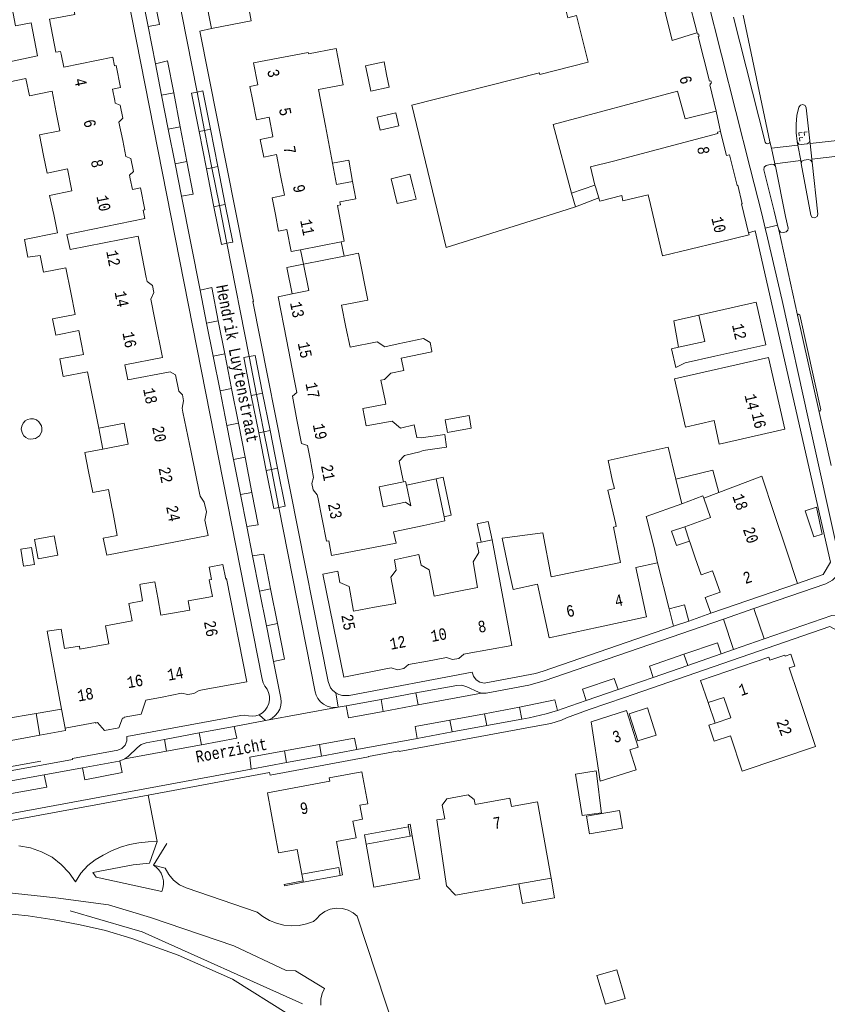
# Model space of a CAD drawing. Header units: metres. Extents: x 196790 to 198335, y 354523 to 356036.
# Tile 12 of 108: x 196932 to 197058, y 355435 to 355589. Entities that reach past the tile are written whole.
import ezdxf

# ---------------------------------------------------------------- set-up
doc = ezdxf.new("R2010")
doc.units = ezdxf.units.M
doc.linetypes.add('DGN Style 2', pattern=[186.027128, 111.616277, -74.410851])
for name, color, linetype, lineweight in [('afdak', 252, 'DGN Style 2', 18), ('bij- of bedrijfsgebouw', 252, 'Continuous', 18), ('carport', 252, 'Continuous', 18), ('functiescheiding', 252, 'Continuous', 18), ('hoofdgebouw', 252, 'Continuous', 18), ('huisnummer BAG', 252, 'Continuous', 18), ('kademuur', 252, 'Continuous', 18), ('kant asfaltverharding', 252, 'Continuous', 18), ('kant klinkerverharding', 252, 'Continuous', 18), ('kant muur (extern)', 252, 'Continuous', 18), ('kant tegelverharding', 252, 'Continuous', 18), ('ondergronds afsluitbaar pand', 252, 'Continuous', 18), ('overige opstallen', 252, 'Continuous', 18), ('raster', 252, 'Continuous', 18), ('straatnaam', 252, 'Continuous', 18), ('T22_erfafsluiter', 252, 'DGN Style 2', 18), ('taludlijn', 252, 'Continuous', 18), ('tuinhuis', 252, 'DGN Style 2', 18), ('verh keisymbool', 2, 'Continuous', 0), ('vlakafsluiter grijs', 252, 'DGN Style 2', 18)]:
    doc.layers.add(name, color=color, linetype=linetype, lineweight=lineweight)
doc.styles.add('Style-Courier New', font='cour.ttf')

# ---------------------------------------------------------------- blocks, each defined once
blk = doc.blocks.new('S651')
at = {"layer": 'verh keisymbool', "color": 7, "linetype": 'Continuous', "lineweight": 0}
for p, q in [((-0.41, 0.75), (-0.41, 0.25)), ((0.09, 0.25), (-0.41, 0.25)), ((-0.41, -0.05), (-0.41, -0.55)), ((-0.41, -0.55), (0.09, -0.55)), ((0.39, -0.05), (0.39, -0.55)), ((0.39, -0.55), (0.89, -0.55))]:
    blk.add_line(p, q, dxfattribs=at)
at = {"layer": 'verh keisymbool', "color": 7, "linetype": 'Continuous', "lineweight": 0, "flags": 128}
blk.add_lwpolyline([(-0.41, -0.05), (-0.41, -0.05), (-0.41, -0.55), (-0.41, -0.55), (-0.41, -0.05)], close=True, dxfattribs=at)

msp = doc.modelspace()

# ---------------------------------------------------------------- linework, layer by layer
at = {"layer": 'afdak'}
for p, q in [((197021.469, 355562.9), (197017.841, 355561.645)), ((197018.416, 355559.503), (197022.068, 355560.906)), ((196981.944, 355554.081), (196982.399, 355551.844)), ((196976.074, 355550.566), (196975.62, 355552.83)), ((196998.14, 355526.341), (197001.865, 355527.004)), ((196998.488, 355524.384), (196998.14, 355526.341)), ((197001.865, 355527.004), (197002.213, 355525.046)), ((196944.185, 355525.066), (196944.809, 355521.781)), ((197002.213, 355525.046), (196998.488, 355524.384)), ((197033.728, 355494.184), (197033.034, 355496.9)), ((197036.083, 355494.967), (197033.728, 355494.184)), ((197039.107, 355482.291), (197040.172, 355479.11)), ((197021.773, 355439.779), (197024.873, 355440.694)), ((197023.089, 355435.319), (197021.773, 355439.779)), ((197024.873, 355440.694), (197026.189, 355436.234)), ((197026.189, 355436.234), (197023.089, 355435.319))]:
    msp.add_line(p, q, dxfattribs=at)
at = {"layer": 'afdak', "flags": 128}
for points in [[(196983.711, 355563.459), (196983.124, 355566.778), (196980.609, 355566.301)], [(196974.297, 355545.941), (196973.467, 355550.075), (196976.074, 355550.566)], [(197037.671, 355542.651), (197033.737, 355541.748), (197034.479, 355537.642)], [(196991.662, 355516.691), (196991.985, 355516.762), (196992.111, 355516.19)], [(196996.723, 355517.16), (196997.852, 355517.397), (196999.098, 355511.475), (196997.968, 355511.237)], [(197005.454, 355507.653), (197004.863, 355510.506), (197003.143, 355510.149), (197003.734, 355507.297)], [(197035.45, 355509.689), (197033.388, 355508.986), (197034.148, 355506.759), (197036.21, 355507.462)], [(197036.083, 355494.967), (197035.41, 355497.516), (197033.034, 355496.9)], [(196935.045, 355477.223), (196939.034, 355477.953), (196938.969, 355478.301)], [(196992.448, 355462.947), (196985.573, 355461.717), (196985.84, 355460.248)], [(196992.995, 355461.543), (196992.703, 355463.359), (196992.388, 355463.313), (196992.448, 355462.947)], [(197014.645, 355454.967), (197015.193, 355451.913), (197010.186, 355451.014), (197009.638, 355454.068)]]:
    msp.add_lwpolyline(points, dxfattribs=at)
at = {"layer": 'bij- of bedrijfsgebouw'}
for p, q in [((197034.998, 355513.244), (197034.059, 355517.118)), ((197024.699, 355510.095), (197023.486, 355515.394)), ((197021.776, 355470.888), (197022.447, 355465.371)), ((196992.689, 355461.488), (196985.84, 355460.248)), ((196992.995, 355461.543), (196992.689, 355461.488))]:
    msp.add_line(p, q, dxfattribs=at)
at = {"layer": 'bij- of bedrijfsgebouw', "flags": 128}
for points in [[(196989.033, 355580.122), (196988.625, 355582.076), (196985.735, 355581.472), (196986.137, 355579.547)], [(196989.033, 355580.122), (196989.443, 355578.16), (196986.553, 355577.556), (196986.137, 355579.547)], [(196987.569, 355573.501), (196988.042, 355571.457), (196990.924, 355572.123), (196990.451, 355574.167), (196987.569, 355573.501)], [(196993.162, 355562.562), (196992.664, 355564.593), (196989.743, 355563.877), (196990.209, 355561.976)], [(196993.162, 355562.562), (196993.61, 355560.734), (196990.689, 355560.018), (196990.209, 355561.976)], [(197034.059, 355517.118), (197032.851, 355522.102), (197023.503, 355519.99), (197024.229, 355516.779)], [(197023.486, 355515.394), (197024.49, 355515.623), (197024.229, 355516.779)], [(197029.547, 355510.944), (197029.457, 355511.3), (197034.998, 355513.244)], [(196934.186, 355507.7), (196937.244, 355508.271), (196937.801, 355505.282), (196934.744, 355504.712), (196934.186, 355507.7)], [(197021.776, 355470.888), (197021.657, 355471.651), (197018.452, 355471.148), (197019.465, 355464.694), (197022.48, 355465.153), (197022.447, 355465.371)], [(196985.84, 355460.248), (196987.048, 355453.576), (196994.202, 355454.871), (196992.995, 355461.543)]]:
    msp.add_lwpolyline(points, dxfattribs=at)
at = {"layer": 'carport', "flags": 128}
for points in [[(197034.059, 355517.118), (197039.837, 355518.491), (197040.788, 355515.039)], [(197034.998, 355513.244), (197038.287, 355514.498), (197038.413, 355514.146)], [(197026.814, 355480.57), (197029.675, 355481.472), (197031.013, 355477.228), (197028.152, 355476.326), (197026.814, 355480.57)]]:
    msp.add_lwpolyline(points, dxfattribs=at)
at = {"layer": 'functiescheiding'}
for p, q in [((196953.992, 355576.889), (196955.883, 355577.25)), ((196956.889, 355571.985), (196955.883, 355577.25)), ((196958.636, 355577.211), (196959.502, 355577.383)), ((196959.816, 355571.261), (196958.636, 355577.211)), ((196959.502, 355577.383), (196960.402, 355577.561)), ((196961.582, 355571.611), (196960.402, 355577.561)), ((196955.031, 355571.63), (196956.889, 355571.985)), ((196957.922, 355566.587), (196956.889, 355571.985)), ((196960.676, 355571.431), (196959.816, 355571.261)), ((196960.97, 355565.442), (196959.816, 355571.261)), ((196961.582, 355571.611), (196960.676, 355571.431)), ((196962.735, 355565.792), (196961.582, 355571.611)), ((197048.943, 355568.629), (197053.064, 355569.143)), ((197054.974, 355569.387), (197061.16, 355570.069)), ((197055.235, 355566.953), (197061.385, 355567.654)), ((196956.096, 355566.238), (196957.922, 355566.587)), ((196961.823, 355565.611), (196960.97, 355565.442)), ((196962.735, 355565.792), (196961.823, 355565.611)), ((196963.906, 355559.889), (196962.735, 355565.792)), ((197049.487, 355566.229), (197053.51, 355566.73)), ((196962.14, 355559.539), (196960.97, 355565.442)), ((196962.987, 355559.707), (196962.14, 355559.539)), ((196963.304, 355553.668), (196962.14, 355559.539)), ((196963.906, 355559.889), (196962.987, 355559.707)), ((196965.07, 355554.018), (196963.906, 355559.889)), ((197050.09, 355555.924), (197053.036, 355542.644)), ((196963.304, 355553.668), (196964.145, 355553.834)), ((196964.145, 355553.834), (196965.07, 355554.018)), ((196961.002, 355541.411), (196962.812, 355541.765)), ((196963.824, 355536.6), (196962.812, 355541.765)), ((196962.023, 355536.247), (196963.824, 355536.6)), ((196964.876, 355531.23), (196963.824, 355536.6)), ((196967.622, 355536.198), (196968.544, 355536.382)), ((196969.721, 355530.478), (196968.544, 355536.382)), ((196966.778, 355536.03), (196967.622, 355536.198)), ((196967.955, 355530.126), (196966.778, 355536.03)), ((196963.083, 355530.879), (196964.876, 355531.23)), ((196965.936, 355525.821), (196964.876, 355531.23)), ((196968.786, 355530.292), (196967.955, 355530.126)), ((196969.721, 355530.478), (196968.786, 355530.292)), ((196970.876, 355524.683), (196969.721, 355530.478)), ((196969.111, 355524.331), (196967.955, 355530.126)), ((197056.353, 355527.817), (197058.247, 355519.248)), ((196964.152, 355525.471), (196965.936, 355525.821)), ((196966.977, 355520.503), (196965.936, 355525.821)), ((196969.929, 355524.494), (196969.111, 355524.331)), ((196970.286, 355518.438), (196969.111, 355524.331)), ((196970.876, 355524.683), (196969.929, 355524.494)), ((196972.051, 355518.79), (196970.876, 355524.683)), ((196965.202, 355520.155), (196966.977, 355520.503)), ((196968.047, 355515.041), (196966.977, 355520.503)), ((196971.091, 355518.599), (196970.286, 355518.438)), ((196971.459, 355512.554), (196970.286, 355518.438)), ((196972.051, 355518.79), (196971.091, 355518.599)), ((196973.224, 355512.906), (196972.051, 355518.79)), ((196966.281, 355514.695), (196968.047, 355515.041)), ((196971.459, 355512.554), (196972.252, 355512.712)), ((196972.252, 355512.712), (196973.224, 355512.906)), ((196969.252, 355499.662), (196970.96, 355500.001)), ((196970.96, 355500.001), (196972.03, 355494.596)), ((196970.32, 355494.257), (196972.03, 355494.596)), ((197035.93, 355488.081), (197035.334, 355489.819)), ((196988.167, 355482.799), (196988.513, 355480.937)), ((196993.587, 355483.799), (196993.932, 355481.945)), ((196993.932, 355481.945), (197003.81, 355483.782)), ((196988.513, 355480.937), (196993.932, 355481.945)), ((197004.276, 355480.567), (197009.721, 355481.567)), ((197010.058, 355479.734), (197009.721, 355481.567)), ((196998.882, 355479.577), (197004.276, 355480.567)), ((197004.614, 355478.727), (197004.276, 355480.567)), ((196999.221, 355477.729), (196998.882, 355479.577)), ((196954.422, 355476.559), (196954.756, 355474.736)), ((196959.842, 355477.566), (196960.178, 355475.727)), ((196960.178, 355475.727), (196954.756, 355474.736)), ((196973.111, 355474.775), (196978.564, 355475.778)), ((196978.896, 355473.97), (196978.564, 355475.778)), ((196954.756, 355474.736), (196948.271, 355473.551)), ((196973.444, 355472.961), (196973.111, 355474.775))]:
    msp.add_line(p, q, dxfattribs=at)
at = {"layer": 'functiescheiding', "flags": 128}
for points in [[(196951.879, 355587.582), (196953.639, 355587.915), (196952.621, 355592.999)], [(196955.883, 355577.25), (196954.927, 355582.247), (196953.021, 355581.804)], [(196957.101, 355561.155), (196958.893, 355561.51), (196957.922, 355566.587)], [(196962.812, 355541.765), (196961.801, 355546.928), (196959.987, 355546.551)], [(196967.268, 355509.703), (196969.033, 355510.007), (196968.047, 355515.041)], [(196968.165, 355505.161), (196969.887, 355505.424), (196970.96, 355500.001)], [(196972.03, 355494.596), (196973.13, 355489.042), (196971.417, 355488.703)], [(197035.334, 355489.819), (197040.554, 355491.611), (197041.108, 355489.874)], [(197030.555, 355486.219), (197029.947, 355487.97), (197035.334, 355489.819)], [(197025.068, 355484.319), (197024.484, 355486.047), (197019.547, 355484.415), (197020.124, 355482.607)], [(197009.721, 355481.567), (197009.736, 355481.57), (197015.224, 355482.732), (197015.653, 355481.092)], [(196982.741, 355481.799), (196983.106, 355479.932), (196988.513, 355480.937)], [(196965.277, 355478.576), (196965.711, 355476.738), (196960.178, 355475.727)], [(196993.798, 355476.726), (196993.461, 355478.581), (196998.882, 355479.577)], [(196978.564, 355475.778), (196984.009, 355476.779), (196984.387, 355474.985)], [(196967.936, 355471.942), (196967.702, 355473.78), (196973.111, 355474.775)], [(196941.671, 355472.145), (196942.035, 355470.269), (196947.866, 355471.39), (196947.491, 355473.237)], [(196935.697, 355471.045), (196936.091, 355469.149), (196930.592, 355468.14)]]:
    msp.add_lwpolyline(points, dxfattribs=at)
at = {"layer": 'hoofdgebouw'}
for p, q in [((196961.738, 355587.303), (196960.631, 355593.068)), ((196981.161, 355584.174), (196976.871, 355583.342)), ((196981.161, 355584.174), (196982.21, 355578.766)), ((196938.738, 355581.259), (196938.319, 355583.321)), ((196979.492, 355572.152), (196978.417, 355577.783)), ((196980.609, 355566.301), (196979.492, 355572.152)), ((197014.97, 355572.347), (197017.841, 355561.645)), ((197041.85, 355567.9), (197041.005, 355571.257)), ((196981.241, 355562.987), (196980.609, 355566.301)), ((196981.241, 355562.987), (196983.711, 355563.459)), ((197021.497, 355562.785), (197021.469, 355562.9)), ((197021.497, 355562.785), (197021.532, 355562.643)), ((197022.068, 355560.906), (197021.532, 355562.643)), ((197017.841, 355561.645), (197018.416, 355559.503)), ((197022.085, 355560.85), (197022.068, 355560.906)), ((197029.753, 355561.372), (197030.101, 355559.899)), ((197018.416, 355559.503), (197015.006, 355558.437)), ((197030.101, 355559.899), (197031.993, 355551.887)), ((196937.187, 355558.298), (196937.756, 355555.457)), ((196939.725, 355552.862), (196939.247, 355555.192)), ((196981.944, 355554.081), (196975.62, 355552.83)), ((197031.993, 355551.887), (197040.615, 355553.962)), ((196982.399, 355551.844), (196976.074, 355550.566)), ((196973.423, 355538.875), (196974.644, 355532.658)), ((196944.185, 355525.066), (196942.467, 355533.839)), ((196988.137, 355532.538), (196988.776, 355529.329)), ((196957.309, 355527.528), (196958.582, 355521.301)), ((196948.146, 355525.841), (196944.185, 355525.066)), ((196958.582, 355521.301), (196959.885, 355514.926)), ((196943.262, 355515.019), (196942.618, 355518.308)), ((196991.662, 355516.691), (196987.848, 355515.924)), ((196991.62, 355516.891), (196991.662, 355516.691)), ((196992.111, 355516.19), (196996.723, 355517.16)), ((196996.723, 355517.16), (196997.968, 355511.237)), ((196992.795, 355512.934), (196992.111, 355516.19)), ((197040.788, 355515.039), (197038.413, 355514.146)), ((196946.339, 355512.306), (196946.309, 355512.471)), ((196947.069, 355508.343), (196946.339, 355512.306)), ((197029.547, 355510.944), (197030.682, 355506.473)), ((197051.227, 355506.2), (197049.386, 355511.747)), ((197035.45, 355509.689), (197036.21, 355507.462)), ((197003.734, 355507.297), (197005.454, 355507.653)), ((197010.986, 355508.421), (197006.996, 355507.895)), ((197006.996, 355507.895), (197008.015, 355503.194)), ((197036.21, 355507.462), (197036.304, 355507.185)), ((197031.201, 355504.079), (197030.682, 355506.473)), ((197036.304, 355507.185), (197037.101, 355504.85)), ((197053.032, 355500.863), (197051.227, 355506.2)), ((197039.8, 355502.82), (197040.005, 355502.238)), ((197040.005, 355502.238), (197040.968, 355499.502)), ((197039.499, 355496.214), (197053.032, 355500.863)), ((197038.65, 355498.686), (197040.968, 355499.502)), ((197038.65, 355498.686), (197039.499, 355496.214)), ((196938.412, 355481.294), (196938.969, 355478.301)), ((196934.427, 355480.597), (196929.541, 355479.787)), ((196934.427, 355480.597), (196935.045, 355477.223)), ((197040.172, 355479.11), (197042.625, 355479.929)), ((196980.084, 355470.57), (196985.191, 355471.519)), ((196980.176, 355470.049), (196980.084, 355470.57)), ((196985.191, 355471.519), (196986.116, 355466.536)), ((196970.458, 355468.256), (196980.176, 355470.049)), ((196972.187, 355458.881), (196970.458, 355468.256)), ((196986.116, 355466.536), (196984.854, 355466.306)), ((196984.854, 355466.306), (196985.25, 355464.122)), ((196985.25, 355464.122), (196983.788, 355463.854)), ((196983.788, 355463.854), (196984.269, 355461.221)), ((196984.269, 355461.221), (196981.22, 355460.659)), ((196981.22, 355460.659), (196982.18, 355455.456)), ((196975.114, 355459.421), (196972.187, 355458.881)), ((196975.827, 355455.556), (196975.114, 355459.421)), ((196982.18, 355455.456), (196981.816, 355455.389)), ((197014.645, 355454.967), (197009.638, 355454.068))]:
    msp.add_line(p, q, dxfattribs=at)
at = {"layer": 'hoofdgebouw', "flags": 128}
for points in [[(197012.883, 355580.126), (197020.405, 355582.059), (197018.573, 355589.332), (197017.253, 355588.963), (197015.732, 355595.021), (197016.973, 355595.387), (197015.244, 355602.386), (196999.531, 355598.11), (196999.424, 355598.8)], [(196964.59, 355591.76), (196967.245, 355592.246), (196967.935, 355588.492), (196961.738, 355587.303)], [(196926.984, 355590.6), (196930.57, 355591.27), (196931.235, 355587.711), (196933.687, 355588.182)], [(196938.319, 355583.321), (196938.236, 355583.732), (196937.499, 355583.583), (196936.511, 355588.725), (196940.49, 355589.49), (196940.171, 355590.972)], [(197032.408, 355590.442), (197032.553, 355589.866), (197032.38, 355589.819), (197033.497, 355585.423), (197036.983, 355586.517), (197036.997, 355586.537), (197037.366, 355586.621)], [(196928.591, 355581.373), (196928.513, 355581.758), (196934.681, 355583.011), (196933.687, 355588.182)], [(197037.366, 355586.621), (197037.42, 355586.436), (197037.61, 355586.482), (197037.715, 355586.099), (197037.535, 355586.038), (197039.326, 355579.097), (197039.508, 355579.135), (197039.61, 355578.774), (197039.431, 355578.722), (197039.48, 355578.547), (197039.357, 355578.499), (197040.343, 355574.408)], [(196946.687, 355576.074), (196946.327, 355577.866), (196947.594, 355578.124), (196946.913, 355581.529), (196946.641, 355581.499), (196946.375, 355582.809), (196938.738, 355581.259)], [(196976.871, 355583.342), (196976.831, 355583.549), (196968.306, 355581.967), (196968.949, 355578.5), (196967.725, 355578.263), (196968.178, 355575.977)], [(196932.863, 355579.503), (196929.125, 355578.744), (196928.591, 355581.373)], [(196932.863, 355579.503), (196933.402, 355576.814), (196936.928, 355577.52), (196937.588, 355574.223)], [(197012.883, 355580.126), (197012.809, 355580.401), (196992.973, 355575.357), (196998.285, 355553.209), (197015.006, 355558.437)], [(196982.21, 355578.766), (196982.256, 355578.528), (196978.417, 355577.783)], [(197040.343, 355574.408), (197035.537, 355573.249), (197034.351, 355577.555), (197014.97, 355572.347)], [(196947.923, 355569.827), (196947.338, 355572.717), (196947.961, 355573.334), (196947.552, 355575.366), (196946.774, 355575.642), (196946.687, 355576.074)], [(196968.178, 355575.977), (196968.749, 355573.093), (196970.718, 355573.483), (196971.311, 355570.488)], [(196937.588, 355574.223), (196938.162, 355571.359), (196934.957, 355570.718), (196935.597, 355567.52)], [(196971.311, 355570.488), (196971.328, 355570.401), (196969.359, 355570.011), (196969.904, 355567.271), (196971.865, 355567.658), (196972.468, 355564.634)], [(197041.005, 355571.257), (197040.535, 355571.149), (197040.591, 355570.919), (197024.361, 355566.626)], [(196949.093, 355563.895), (196948.97, 355564.469), (196949.604, 355565.042), (196949.195, 355567.069), (196948.418, 355567.377), (196947.923, 355569.827)], [(196935.597, 355567.52), (196936.146, 355564.778), (196939.338, 355565.417), (196940.022, 355562)], [(197041.85, 355567.9), (197041.948, 355567.509), (197042.401, 355567.599), (197043.603, 355562.857), (197043.696, 355562.869), (197044.376, 355560), (197044.308, 355559.984), (197045.391, 355555.486)], [(197021.469, 355562.9), (197020.769, 355565.753), (197024.361, 355566.626)], [(196972.468, 355564.634), (196973.129, 355561.324), (196971.183, 355560.908), (196971.698, 355558.298)], [(196939.247, 355555.192), (196951.369, 355557.68), (196951.097, 355559.005), (196951.371, 355559.059), (196950.696, 355562.473), (196949.446, 355562.239), (196949.093, 355563.895)], [(196983.711, 355563.459), (196984.221, 355560.786), (196981.755, 355560.296)], [(196937.187, 355558.298), (196936.544, 355561.282), (196940.022, 355562)], [(197025.637, 355561.257), (197022.208, 355560.389), (197022.085, 355560.85)], [(197029.753, 355561.372), (197025.831, 355560.44), (197025.637, 355561.257)], [(196981.755, 355560.296), (196981.844, 355559.831), (196981.365, 355559.735), (196982.408, 355554.173), (196981.944, 355554.081)], [(196975.62, 355552.83), (196974.172, 355552.544), (196973.492, 355555.983), (196972.204, 355555.736), (196971.698, 355558.298)], [(196937.756, 355555.457), (196932.612, 355554.43), (196933.163, 355551.665), (196935.098, 355551.956)], [(196939.725, 355552.862), (196950.335, 355554.94), (196951.599, 355548.486)], [(197040.615, 355553.962), (197045.476, 355555.132), (197045.391, 355555.486)], [(196939.839, 355546.2), (196939.09, 355550.022), (196935.61, 355549.34), (196935.098, 355551.956)], [(196982.7, 355540.763), (196981.98, 355544.176), (196986.08, 355545.004), (196984.669, 355552.302), (196982.399, 355551.844)], [(196976.074, 355550.566), (196976.902, 355546.468), (196974.297, 355545.941)], [(196951.599, 355548.486), (196951.717, 355547.881), (196952.559, 355547.269), (196952.78, 355546.177), (196952.315, 355545.147), (196952.947, 355541.96)], [(196941.102, 355540.254), (196937.501, 355539.548), (196937.006, 355542.08), (196940.511, 355542.767), (196939.839, 355546.2)], [(196974.297, 355545.941), (196972.122, 355545.502), (196973.423, 355538.875)], [(197040.137, 355536.242), (197048.081, 355538.015), (197046.601, 355544.644), (197037.671, 355542.651)], [(197037.671, 355542.651), (197038.58, 355538.551), (197034.479, 355537.642)], [(196952.947, 355541.96), (196954.12, 355536.042), (196948.248, 355534.93)], [(196942.467, 355533.839), (196938.668, 355533.096), (196938.135, 355535.819), (196941.829, 355536.542), (196941.102, 355540.254)], [(196990.817, 355538.16), (196988.756, 355537.734), (196987.55, 355538.486), (196983.354, 355537.661), (196982.7, 355540.763)], [(196990.817, 355538.16), (196994.755, 355539.003), (196995.791, 355538.37), (196996.071, 355537.06)], [(196996.071, 355537.06), (196996.093, 355536.957), (196991.295, 355535.929)], [(197034.479, 355537.642), (197033.405, 355537.404), (197034.05, 355534.494), (197035.501, 355535.207), (197040.137, 355536.242)], [(196948.248, 355534.93), (196948.713, 355532.548), (196955.339, 355533.823), (196956.133, 355533.349), (196956.647, 355530.815), (196957.239, 355530.219), (196957.4, 355529.278), (196957.183, 355528.144), (196957.309, 355527.528)], [(196988.137, 355532.538), (196988.68, 355532.646), (196989.665, 355533.597), (196991.698, 355534.046), (196991.295, 355535.929)], [(197040.023, 355526.217), (197040.792, 355522.572), (197051.047, 355524.889), (197048.522, 355536.063), (197038.428, 355533.782)], [(197040.023, 355526.217), (197035.576, 355525.213), (197033.872, 355532.753), (197038.428, 355533.782)], [(196974.644, 355532.658), (196975.048, 355530.598), (196974.352, 355530.003), (196975.061, 355526.351)], [(196988.776, 355529.329), (196988.88, 355528.806), (196985.327, 355528.086), (196985.858, 355525.392), (196989.903, 355526.154), (196991.183, 355525.039), (196993.32, 355525.587), (196993.741, 355523.586)], [(196944.809, 355521.781), (196948.789, 355522.56), (196948.146, 355525.841)], [(196977.103, 355520.281), (196976.704, 355522.354), (196975.778, 355522.655), (196975.061, 355526.351)], [(196991.62, 355516.891), (196990.987, 355519.893), (196991.794, 355520.81), (196994.21, 355521.359), (196994.699, 355521.547), (196998.358, 355522.063), (196998.078, 355524.054), (196994.419, 355523.539), (196993.741, 355523.586)], [(196942.618, 355518.308), (196942.044, 355521.239), (196944.809, 355521.781)], [(196978.301, 355514.309), (196978.232, 355514.657), (196977.575, 355515.427), (196977.386, 355516.408), (196977.662, 355517.375), (196977.103, 355520.281)], [(197049.386, 355511.747), (197047.46, 355517.548), (197040.788, 355515.039)], [(196946.309, 355512.471), (196945.717, 355515.476), (196943.262, 355515.019)], [(196959.885, 355514.926), (196959.985, 355514.435), (196960.635, 355513.538), (196960.975, 355512.007), (196960.694, 355510.711), (196961.221, 355508.315), (196945.434, 355505.24), (196944.909, 355507.92), (196947.069, 355508.343)], [(196992.795, 355512.934), (196991.99, 355513.492), (196988.477, 355512.795), (196987.848, 355515.924)], [(196994.817, 355509.896), (196990.115, 355508.907), (196990.504, 355507.12), (196980.446, 355505.188), (196980.002, 355507.5), (196979.659, 355507.448), (196978.301, 355514.309)], [(197038.413, 355514.146), (197039.472, 355511.129), (197035.45, 355509.689)], [(196997.968, 355511.237), (196998.105, 355510.588), (196994.817, 355509.896)], [(197020.389, 355503.081), (197025.448, 355504.138), (197024.342, 355509.605), (197024.779, 355509.744), (197024.699, 355510.095)], [(196999.754, 355499.541), (197003.184, 355500.202), (197002.489, 355504.201), (197003.392, 355505.663), (197003.099, 355507.165), (197003.734, 355507.297)], [(197005.454, 355507.653), (197008.503, 355491.218), (197001.594, 355489.936)], [(197010.986, 355508.421), (197013.374, 355508.736), (197014.662, 355501.884), (197020.389, 355503.081)], [(196992.145, 355504.963), (196990.237, 355504.55), (196990.528, 355502.922), (196989.701, 355501.818), (196990.441, 355497.745), (196987.163, 355497.141)], [(196999.754, 355499.541), (196996.415, 355498.897), (196995.671, 355502.996), (196994.397, 355503.724), (196994.053, 355505.377), (196992.145, 355504.963)], [(197037.101, 355504.85), (197038.015, 355502.224), (197039.8, 355502.82)], [(196958.383, 355496.708), (196958.144, 355498.135), (196961.915, 355498.813), (196961.369, 355501.439), (196961.743, 355501.498), (196961.393, 355503.407), (196963.508, 355503.795), (196963.977, 355501.55), (196964.092, 355501.631), (196967.246, 355485.543), (196960.592, 355484.333)], [(196987.163, 355497.141), (196983.885, 355496.536), (196983.18, 355500.404), (196981.762, 355501.027), (196981.451, 355502.768), (196979.11, 355502.328), (196982.34, 355486.275), (196988.93, 355487.557)], [(197008.015, 355503.194), (197008.724, 355499.922), (197012.508, 355500.743), (197014.322, 355492.379), (197022.038, 355494.052)], [(197022.038, 355494.052), (197029.517, 355495.674), (197027.852, 355503.353), (197031.201, 355504.079)], [(196950.774, 355500.732), (196952.951, 355501.117), (196953.397, 355498.596)], [(196951.026, 355498.142), (196950.574, 355500.697), (196950.774, 355500.732)], [(196951.026, 355498.142), (196948.889, 355497.733), (196949.419, 355495.016), (196945.269, 355494.257), (196945.776, 355491.441)], [(196953.397, 355498.596), (196953.874, 355495.9), (196958.383, 355496.708)], [(196945.776, 355491.441), (196941.269, 355490.627), (196941.188, 355491.108), (196938.87, 355490.713), (196938.364, 355493.757), (196936.158, 355493.404), (196938.412, 355481.294)], [(196995.391, 355488.771), (196998.368, 355489.323), (196999.268, 355489.019), (197000.251, 355489.191), (197001.035, 355489.832), (197001.594, 355489.936)], [(197039.107, 355482.291), (197037.93, 355485.763), (197048.56, 355489.366), (197048.729, 355488.895), (197051.059, 355489.701), (197051.113, 355489.542), (197051.978, 355489.838), (197052.618, 355487.986), (197051.733, 355487.731), (197053.118, 355483.584)], [(196988.93, 355487.557), (196989.744, 355487.715), (196990.722, 355487.409), (196991.697, 355487.606), (196992.414, 355488.218), (196995.391, 355488.771)], [(196960.592, 355484.333), (196959.836, 355484.195), (196959.013, 355483.734), (196958.075, 355483.556), (196957.068, 355483.752), (196954.06, 355483.156)], [(196954.06, 355483.156), (196951.523, 355482.654), (196950.818, 355480.501), (196948.16, 355480.016), (196948.171, 355479.917), (196948.001, 355479.887)], [(197042.625, 355479.929), (197041.553, 355483.115), (197039.107, 355482.291)], [(197053.118, 355483.584), (197055.831, 355475.459), (197044.408, 355471.644), (197042.565, 355477.148), (197040.053, 355476.308), (197039.219, 355478.792), (197040.172, 355479.11)], [(196938.969, 355478.301), (196943.702, 355479.182), (196943.702, 355479.082), (196944.012, 355479.191), (196945.099, 355477.943), (196947.332, 355478.359), (196947.871, 355479.864), (196948.001, 355479.887)], [(197022.272, 355470.045), (197027.878, 355471.814), (197026.885, 355474.963), (197028.19, 355475.375), (197026.395, 355481.067), (197020.861, 355479.321), (197022.272, 355470.045)], [(196935.045, 355477.223), (196926.318, 355475.625), (196926.293, 355475.803)], [(197009.638, 355454.068), (196999.739, 355452.291), (196998.37, 355453.746), (196996.836, 355464.027), (196998.069, 355464.211), (196997.69, 355466.31), (196998.405, 355467.309), (197001.751, 355467.955)], [(197001.751, 355467.955), (197002.652, 355467.216), (197002.838, 355466.421), (197008.224, 355467.407), (197008.471, 355466.115), (197012.535, 355466.837), (197014.645, 355454.967)], [(196981.816, 355455.389), (196981.589, 355456.619), (196975.827, 355455.556)]]:
    msp.add_lwpolyline(points, dxfattribs=at)
at = {"layer": 'kademuur', "flags": 128}
msp.add_lwpolyline([(196973.821, 355433.727), (196965.002, 355439.239), (196956.58, 355442.987), (196949.326, 355445.54), (196945.274, 355446.787), (196941.292, 355447.706), (196937.274, 355448.469), (196933.229, 355449.074), (196929.167, 355449.52)], dxfattribs=at)
at = {"layer": 'kant asfaltverharding'}
for p, q in [((196951.879, 355587.582), (196950.878, 355592.65)), ((197048.711, 355569.651), (197044.575, 355589.371)), ((196953.021, 355581.804), (196951.879, 355587.582)), ((196953.992, 355576.889), (196953.021, 355581.804)), ((196955.031, 355571.63), (196953.992, 355576.889)), ((196960.676, 355571.431), (196959.502, 355577.383)), ((196956.096, 355566.238), (196955.031, 355571.63)), ((196961.823, 355565.611), (196960.676, 355571.431)), ((197048.943, 355568.629), (197048.711, 355569.651)), ((197049.487, 355566.229), (197048.943, 355568.629)), ((197053.064, 355569.143), (197052.974, 355569.633)), ((197053.51, 355566.73), (197053.064, 355569.143)), ((197054.974, 355569.387), (197054.928, 355569.811)), ((197055.235, 355566.953), (197054.974, 355569.387)), ((196957.101, 355561.155), (196956.096, 355566.238)), ((196962.987, 355559.707), (196961.823, 355565.611)), ((197049.527, 355566.054), (197049.487, 355566.229)), ((197049.527, 355566.054), (197049.569, 355565.844)), ((197053.595, 355566.269), (197053.51, 355566.73)), ((197055.284, 355566.499), (197055.235, 355566.953)), ((196959.987, 355546.551), (196957.101, 355561.155)), ((196964.145, 355553.834), (196962.987, 355559.707)), ((197047.996, 355556.208), (197049.907, 355556.667)), ((197049.907, 355556.667), (197050.09, 355555.924)), ((196967.622, 355536.198), (196964.145, 355553.834)), ((196961.002, 355541.411), (196959.987, 355546.551)), ((197056.353, 355527.817), (197053.036, 355542.644)), ((196962.023, 355536.247), (196961.002, 355541.411)), ((196963.083, 355530.879), (196962.023, 355536.247)), ((196968.786, 355530.292), (196967.622, 355536.198)), ((196964.152, 355525.471), (196963.083, 355530.879)), ((196969.929, 355524.494), (196968.786, 355530.292)), ((196965.202, 355520.155), (196964.152, 355525.471)), ((196971.091, 355518.599), (196969.929, 355524.494)), ((196966.281, 355514.695), (196965.202, 355520.155)), ((196972.252, 355512.712), (196971.091, 355518.599)), ((196967.268, 355509.703), (196966.281, 355514.695)), ((196968.165, 355505.161), (196967.268, 355509.703)), ((196969.252, 355499.662), (196968.165, 355505.161)), ((196970.32, 355494.257), (196969.252, 355499.662)), ((197047.831, 355492.21), (197046.231, 355496.931)), ((197043.066, 355490.552), (197041.474, 355495.29)), ((196971.417, 355488.703), (196970.32, 355494.257)), ((197041.108, 355489.874), (197043.066, 355490.552)), ((197035.93, 355488.081), (197041.108, 355489.874)), ((197030.555, 355486.219), (197035.93, 355488.081)), ((197025.068, 355484.319), (197030.555, 355486.219)), ((197020.124, 355482.607), (197025.068, 355484.319)), ((196988.167, 355482.799), (196982.741, 355481.799)), ((196993.587, 355483.799), (196988.167, 355482.799)), ((196982.741, 355481.799), (196981.466, 355481.564)), ((197004.614, 355478.727), (197010.058, 355479.734)), ((196959.842, 355477.566), (196965.277, 355478.576)), ((196965.277, 355478.576), (196970.178, 355479.486)), ((196999.221, 355477.729), (197004.614, 355478.727)), ((196954.422, 355476.559), (196959.842, 355477.566)), ((196984.387, 355474.985), (196993.798, 355476.726)), ((196993.798, 355476.726), (196999.221, 355477.729)), ((196973.444, 355472.961), (196978.896, 355473.97)), ((196978.896, 355473.97), (196984.387, 355474.985)), ((196935.697, 355471.045), (196941.671, 355472.145)), ((196967.936, 355471.942), (196973.444, 355472.961)), ((196930.243, 355470.04), (196935.697, 355471.045))]:
    msp.add_line(p, q, dxfattribs=at)
at = {"layer": 'kant asfaltverharding', "flags": 128}
for points in [[(196959.502, 355577.383), (196954, 355605.293), (196953.999, 355606.351), (196954.156, 355606.896), (196954.421, 355607.41)], [(197054.928, 355569.811), (197054.376, 355574.941), (197054.207, 355575.298), (197053.85, 355575.468), (197053.466, 355575.373), (197053.229, 355575.057), (197052.931, 355573.74), (197052.786, 355572.389), (197052.797, 355571.03), (197052.963, 355569.69), (197052.974, 355569.633)], [(197050.09, 355555.924), (197050.364, 355555.563), (197050.814, 355555.514), (197051.227, 355555.64), (197051.504, 355555.86), (197051.556, 355556.209), (197051.143, 355558.021), (197049.569, 355565.844)], [(197053.595, 355566.269), (197055.081, 355558.224), (197055.303, 355557.878), (197055.704, 355557.786), (197056.055, 355558.001), (197056.155, 355558.4), (197055.284, 355566.499)], [(197059.551, 355504.565), (197054.751, 355526.358), (197050.604, 355544.916), (197048.339, 355554.703), (197047.996, 355556.208)], [(197053.036, 355542.644), (197053.181, 355542.805), (197053.357, 355542.679), (197056.666, 355527.88), (197056.542, 355527.689), (197056.353, 355527.817)], [(196979.196, 355482.041), (196978.719, 355482.443), (196978.34, 355482.922), (196978.073, 355483.444), (196977.917, 355483.976), (196972.252, 355512.712)], [(197046.231, 355496.931), (197057.45, 355500.803), (197058.438, 355501.356), (197058.867, 355501.78), (197059.215, 355502.285), (197059.463, 355502.846), (197059.598, 355503.434), (197059.551, 355504.565)], [(197041.474, 355495.29), (197013.582, 355485.675), (197011.17, 355485.033), (197004.538, 355483.768), (197003.922, 355483.749), (197003.81, 355483.782)], [(197047.831, 355492.21), (197058.368, 355495.859), (197058.908, 355495.939), (197059.487, 355495.913), (197060.075, 355495.764), (197060.63, 355495.489), (197061.115, 355495.104), (197061.5, 355494.637), (197061.771, 355494.123), (197061.929, 355493.601)], [(196972.093, 355480.738), (196972.384, 355481.281), (196972.554, 355481.86), (196972.604, 355482.437), (196972.548, 355482.98), (196971.417, 355488.703)], [(197003.81, 355483.782), (197003.33, 355483.921), (197001.527, 355484.77), (197000.758, 355484.995), (196999.958, 355484.973), (196993.587, 355483.799)], [(196981.466, 355481.564), (196980.914, 355481.513), (196980.33, 355481.569), (196979.745, 355481.745), (196979.196, 355482.041)], [(197015.653, 355481.092), (197016.511, 355481.356), (197020.124, 355482.607)], [(196970.178, 355479.486), (196970.703, 355479.634), (196971.221, 355479.894), (196971.696, 355480.267), (196972.093, 355480.738)], [(197010.058, 355479.734), (197011.229, 355479.951), (197013.897, 355480.552), (197015.653, 355481.092)], [(196948.271, 355473.551), (196948.83, 355473.96), (196950.155, 355475.277), (196950.82, 355475.765), (196951.6, 355476.035), (196954.422, 355476.559)], [(196947.491, 355473.237), (196948.157, 355473.467), (196948.271, 355473.551)], [(196941.671, 355472.145), (196947.369, 355473.195), (196947.491, 355473.237)], [(196904.51, 355462.174), (196908.966, 355461.599), (196910.659, 355461.505), (196912.347, 355461.658), (196967.936, 355471.942)]]:
    msp.add_lwpolyline(points, dxfattribs=at)
at = {"layer": 'kant klinkerverharding'}
for p, q in [((197047.44, 355558.425), (197045.636, 355565.543)), ((197046.231, 355496.931), (197041.474, 355495.29)), ((197047.831, 355492.21), (197043.066, 355490.552))]:
    msp.add_line(p, q, dxfattribs=at)
at = {"layer": 'kant klinkerverharding', "flags": 128}
for points in [[(197043.06, 355589.064), (197048.001, 355569.595), (197048.135, 355569.377), (197048.381, 355569.304), (197048.613, 355569.414), (197048.711, 355569.651)], [(197049.389, 355558.837), (197047.75, 355565.287), (197047.808, 355565.697), (197048.138, 355565.948), (197048.947, 355566.162), (197049.322, 355566.128), (197049.569, 355565.844)]]:
    msp.add_lwpolyline(points, dxfattribs=at)
at = {"layer": 'kant muur (extern)'}
for p, q in [((197031.201, 355504.079), (197033.034, 355496.9)), ((196934.427, 355480.597), (196938.412, 355481.294)), ((196935.175, 355473.19), (196923.684, 355471.117)), ((196992.448, 355462.947), (196992.689, 355461.488)), ((196954.779, 355460.338), (196952.73, 355457.002))]:
    msp.add_line(p, q, dxfattribs=at)
at = {"layer": 'kant muur (extern)', "flags": 128}
for points in [[(196992.995, 355461.543), (196992.703, 355463.359), (196992.388, 355463.313), (196992.448, 355462.947)], [(196953.313, 355460.668), (196952.095, 355457.268), (196949.546, 355457.04), (196943.296, 355455.853), (196943.789, 355455.096), (196954.011, 355452.863), (196954.195, 355453.386), (196954.289, 355453.961), (196954.276, 355454.564), (196954.147, 355455.165), (196953.906, 355455.731), (196953.569, 355456.231), (196953.161, 355456.647), (196952.709, 355456.968), (196952.73, 355457.002)], [(196976.053, 355454.326), (196973.103, 355453.782), (196973.065, 355453.989), (196976.015, 355454.533)]]:
    msp.add_lwpolyline(points, dxfattribs=at)
at = {"layer": 'kant tegelverharding'}
for p, q in [((197037.366, 355586.621), (197032.264, 355606.779)), ((197045.636, 355565.543), (197036.903, 355600.155)), ((197040.343, 355574.408), (197041.005, 355571.257)), ((197047.996, 355556.208), (197047.44, 355558.425)), ((197049.907, 355556.667), (197049.389, 355558.837)), ((197036.083, 355494.967), (197039.499, 355496.214))]:
    msp.add_line(p, q, dxfattribs=at)
at = {"layer": 'kant tegelverharding', "flags": 128}
for points in [[(196969.194, 355480.42), (196969.679, 355480.71), (196970.11, 355481.116), (196970.443, 355481.605), (196970.668, 355482.152), (196970.778, 355482.733), (196970.769, 355483.312), (196970.641, 355483.876), (196970.402, 355484.402), (196970.062, 355484.87), (196969.793, 355485.394), (196969.644, 355485.963), (196950.004, 355585.558), (196946.575, 355602.995), (196944.573, 355604.219), (196944.234, 355604.247)], [(196961.738, 355587.303), (196959.963, 355586.899), (196968.299, 355544.771), (196968.192, 355544.753), (196979.912, 355485.594), (196980.302, 355484.625), (196980.652, 355484.184), (196981.093, 355483.816)], [(197054.928, 355569.811), (197054.801, 355569.5), (197054.508, 355569.336), (197053.603, 355569.21), (197053.205, 355569.297), (197052.974, 355569.633)], [(197055.284, 355566.499), (197055.062, 355566.808), (197054.69, 355566.891), (197054.028, 355566.795), (197053.71, 355566.616), (197053.595, 355566.269)], [(197058.147, 355504.177), (197046.435, 355555.796), (197045.391, 355555.486)], [(197053.032, 355500.863), (197056.99, 355502.238), (197058.147, 355504.177)], [(197060.225, 355492.934), (197058.049, 355494.172), (197026.067, 355483.109), (197020.555, 355481.24), (197017.052, 355479.941), (197016.26, 355479.579), (197014.587, 355479.056), (197011.991, 355478.554), (196990.964, 355474.675), (196990.943, 355474.776), (196986.19, 355473.929), (196986.198, 355473.85), (196970.866, 355471.007), (196970.781, 355471.391), (196951.916, 355467.897)], [(196981.093, 355483.816), (196981.599, 355483.545), (196982.138, 355483.386), (196983.183, 355483.386), (197002.358, 355487.036), (197002.361, 355487.015), (197002.563, 355486.395), (197002.984, 355485.846), (197003.567, 355485.475), (197004.202, 355485.328), (197012.203, 355486.842), (197013.427, 355487.197), (197033.728, 355494.184)], [(196923.797, 355470.491), (196940.126, 355473.45), (196940.102, 355473.588), (196947.187, 355474.877), (196947.794, 355475.151), (196948.292, 355475.665), (196948.557, 355476.33), (196948.558, 355476.995), (196966.336, 355480.296), (196966.94, 355480.335), (196967.536, 355480.231), (196968.098, 355480.178), (196968.659, 355480.241), (196969.194, 355480.42)], [(196951.916, 355467.897), (196909.973, 355460.128), (196904.362, 355460.827)]]:
    msp.add_lwpolyline(points, dxfattribs=at)
at = {"layer": 'ondergronds afsluitbaar pand'}
for p, q in [((196980.084, 355470.57), (196985.191, 355471.519)), ((196980.176, 355470.049), (196980.084, 355470.57)), ((196985.191, 355471.519), (196986.116, 355466.536)), ((196970.458, 355468.256), (196980.176, 355470.049)), ((196972.187, 355458.881), (196970.458, 355468.256)), ((196986.116, 355466.536), (196984.854, 355466.306)), ((196984.854, 355466.306), (196985.25, 355464.122)), ((196985.25, 355464.122), (196983.788, 355463.854)), ((196983.788, 355463.854), (196984.269, 355461.221)), ((196984.269, 355461.221), (196981.22, 355460.659)), ((196981.22, 355460.659), (196982.18, 355455.456)), ((196975.114, 355459.421), (196972.187, 355458.881)), ((196975.827, 355455.556), (196975.114, 355459.421)), ((196976.015, 355454.533), (196975.827, 355455.556)), ((196981.816, 355455.389), (196976.053, 355454.326)), ((196982.18, 355455.456), (196981.816, 355455.389)), ((196976.053, 355454.326), (196976.015, 355454.533))]:
    msp.add_line(p, q, dxfattribs=at)
at = {"layer": 'overige opstallen', "flags": 128}
msp.add_lwpolyline([(197054.222, 355512.171), (197055.549, 355508.116), (197056.839, 355508.539), (197055.946, 355512.717), (197054.222, 355512.171)], dxfattribs=at)
at = {"layer": 'raster', "flags": 128}
msp.add_lwpolyline([(196975.925, 355435.367), (196950.933, 355446.603), (196948.995, 355447.184), (196939.759, 355449.889)], dxfattribs=at)
at = {"layer": 'T22_erfafsluiter'}
msp.add_line((196953.313, 355460.668), (196951.916, 355467.897), dxfattribs=at)
at = {"layer": 'taludlijn', "flags": 128}
for points in [[(196931.748, 355459.968), (196933.545, 355459.667), (196935.292, 355459.072), (196936.919, 355458.2), (196938.364, 355457.092), (196939.583, 355455.802), (196940.552, 355454.394), (196941.393, 355455.756), (196942.485, 355456.925), (196943.641, 355457.787), (196944.881, 355458.554), (196946.195, 355459.214), (196947.567, 355459.758), (196948.981, 355460.178), (196950.422, 355460.47), (196951.872, 355460.632), (196953.313, 355460.668)], [(196952.73, 355457.002), (196954.551, 355456.529), (196955.102, 355455.53), (196955.858, 355454.643), (196956.778, 355453.929), (196957.801, 355453.424), (196968.893, 355449.679), (196969.774, 355448.976), (196970.775, 355448.385), (196971.875, 355447.935), (196973.042, 355447.649), (196974.237, 355447.538), (196975.424, 355447.602), (196976.564, 355447.833), (196977.626, 355448.209), (196978.132, 355448.612), (196978.685, 355449.223), (196979.4, 355449.743), (196980.253, 355450.114), (196981.19, 355450.288), (196982.143, 355450.244), (196983.038, 355449.994), (196983.818, 355449.577), (196984.45, 355449.048), (196990.343, 355431.098)], [(196978.765, 355435.149), (196978.792, 355436.11), (196979.006, 355437.005), (196979.366, 355437.789), (196974.852, 355440.54), (196973.366, 355440.573), (196965.238, 355444.433), (196952.265, 355448.804), (196945.69, 355450.783), (196937.518, 355451.897), (196929.318, 355452.778)]]:
    msp.add_lwpolyline(points, dxfattribs=at)
at = {"layer": 'tuinhuis'}
for p, q in [((196932.04, 355506.185), (196933.744, 355506.467)), ((196932.476, 355503.549), (196932.04, 355506.185)), ((196933.744, 355506.467), (196934.18, 355503.831)), ((196934.18, 355503.831), (196932.476, 355503.549)), ((197025.285, 355465.48), (197020.13, 355464.587)), ((197020.13, 355464.587), (197020.605, 355461.845)), ((197025.76, 355462.738), (197025.285, 355465.48)), ((197020.605, 355461.845), (197025.76, 355462.738))]:
    msp.add_line(p, q, dxfattribs=at)
at = {"layer": 'tuinhuis', "flags": 128}
for points in [[(196934.876, 355526.05), (196934.506, 355526.326), (196934.052, 355526.49), (196933.571, 355526.513), (196933.123, 355526.399), (196932.726, 355526.163), (196932.401, 355525.807), (196932.196, 355525.37), (196932.13, 355524.913)], [(196932.13, 355524.913), (196932.297, 355524.2), (196932.525, 355523.857), (196932.845, 355523.575), (196933.227, 355523.387), (196933.631, 355523.307), (196934.354, 355523.426), (196934.949, 355523.853), (196935.179, 355524.195), (196935.316, 355524.599), (196935.343, 355525.024), (196935.263, 355525.428), (196934.876, 355526.05)]]:
    msp.add_lwpolyline(points, dxfattribs=at)
at = {"layer": 'vlakafsluiter grijs'}
for p, q in [((196981.466, 355481.564), (196981.093, 355483.816)), ((196981.466, 355481.564), (196970.178, 355479.486)), ((196969.194, 355480.42), (196970.178, 355479.486))]:
    msp.add_line(p, q, dxfattribs=at)

# ---------------------------------------------------------------- block references
at = {"layer": 'verh keisymbool', "color": 7, "linetype": 'Continuous', "lineweight": 0, "rotation": 276.1439957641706}
msp.add_blockref('S651', (197053.826, 355570.71), dxfattribs=at)

# ---------------------------------------------------------------- texts
at = {"layer": 'huisnummer BAG', "style": 'Style-Courier New', "width": 0.694444}
for s, rotation, p in [('3', 281.59074, (196970.411, 355580.748)), ('4', 281.2987, (196940.376, 355579.366)), ('6', 283.71647, (197034.597, 355579.688)), ('5', 281.59074, (196972.239, 355574.77)), ('6', 281.2987, (196941.813, 355572.94)), ('7', 281.59074, (196972.943, 355568.798)), ('8', 277.64387, (197037.387, 355568.812)), ('8', 281.2987, (196942.95, 355566.692)), ('9', 281.59074, (196974.404, 355562.782)), ('10', 281.2987, (196943.833, 355561.137)), ('10', 283.29958, (197039.587, 355557.746)), ('11', 281.59074, (196975.554, 355557.385)), ('12', 281.07387, (196945.356, 355552.57)), ('14', 281.07387, (196946.653, 355546.219)), ('13', 281.36614, (196973.974, 355544.559)), ('12', 283.06334, (197042.798, 355541.104)), ('16', 281.07387, (196947.874, 355539.875)), ('15', 281.36614, (196975.178, 355538.266)), ('17', 281.36614, (196976.381, 355531.981)), ('18', 281.47848, (196951.093, 355531.126)), ('14', 283.06334, (197044.756, 355530.149)), ('16', 283.06334, (197045.859, 355527.277)), ('19', 281.36614, (196977.521, 355525.58)), ('20', 281.47848, (196952.503, 355525.183)), ('22', 281.47848, (196953.497, 355518.794)), ('21', 281.36614, (196978.79, 355519.175)), ('23', 281.36614, (196979.87, 355513.215)), ('18', 288.90606, (197042.845, 355514.445)), ('24', 281.47848, (196954.674, 355512.809)), ('20', 288.90606, (197044.489, 355509.275)), ('2', 18.90606, (197044.902, 355500.749)), ('4', 12.24286, (197024.754, 355497.2)), ('6', 12.24286, (197017.215, 355495.566)), ('26', 280.19721, (196960.569, 355494.896)), ('25', 280.60206, (196981.956, 355495.885)), ('8', 10.60206, (197003.427, 355493.151)), ('10', 10.60206, (196996.072, 355491.735)), ('12', 10.60206, (196989.692, 355490.524)), ('14', 10.19721, (196955.049, 355485.706)), ('16', 10.19721, (196948.764, 355484.525)), ('18', 10.19721, (196941.049, 355482.456)), ('1', 19.03308, (197044.223, 355483.301)), ('22', 289.03308, (197049.698, 355479.329)), ('3', 17.5112, (197024.527, 355475.969)), ('9', 10.01793, (196975.717, 355464.853)), ('7', 9.96152, (197005.775, 355462.577))]:
    msp.add_text(s, height=1.8, rotation=rotation, dxfattribs=at).set_placement(p)
at = {"layer": 'straatnaam', "style": 'Style-Courier New', "width": 0.694444}
for s, rotation, p in [('Hendrik Luytenstraat', 281.18633, (196962.473, 355547.205)), ('Roerzicht', 10.48939, (196959.471, 355472.951))]:
    msp.add_text(s, height=1.8, rotation=rotation, dxfattribs=at).set_placement(p)

doc.saveas('drawing.dxf')
